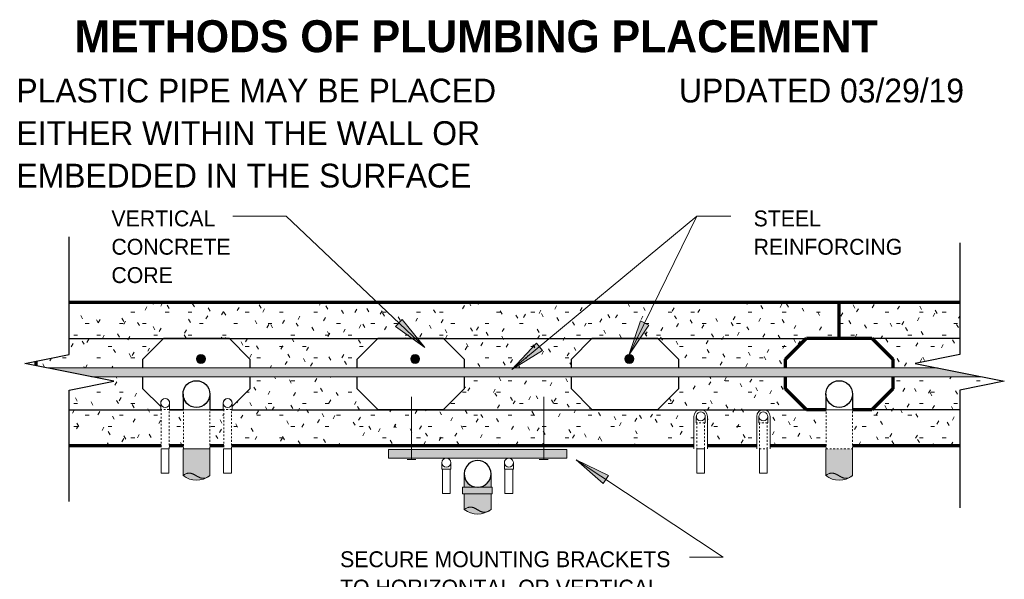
# Model space of a CAD drawing. Header units: inches. Extents: x 0 to 1121, y -57 to 386.
# Tile 13 of 24: x 362 to 417, y 319 to 350. Entities that reach past the tile are written whole.
import ezdxf

# ---------------------------------------------------------------- set-up
doc = ezdxf.new("R2010")
doc.units = ezdxf.units.IN
doc.header["$MEASUREMENT"] = 0
doc.linetypes.add('DASH 1_32', pattern=[0.0625, 0.03125, -0.03125])
doc.linetypes.add('Dot 1_32_', pattern=[0.03125, 0, -0.03125])
for name, color, linetype, lineweight in [('A-ANNO-TEXT', 2, 'Continuous', 9), ('A-DETL', 5, 'Continuous', 9), ('A-DETL-GENF', 3, 'Continuous', 9), ('A-DETL-HLIN', 3, 'Continuous', 70), ('A-DETL-MLIN', 3, 'Continuous', 30)]:
    doc.layers.add(name, color=color, linetype=linetype, lineweight=lineweight)
pattern_1 = [(0, (404.174, 0), (2.56, 0.64), [0.211, -1.709, 0.211, -1.709, -10.24]), (0, (404.174, 0), (2.56, 0.64), [-3.84, 0.211, -3.629, 0.211, -1.709, -4.48]), (0, (404.174, 0), (2.56, 0.64), [-9.6, 0.211, -1.069, 0.211, -2.989]), (120, (405.134, 0.32), (-1.8342563, 1.897025), [0.211, -1.709, 0.211, -1.709, -10.24]), (120, (405.134, 0.32), (-1.8342563, 1.897025), [-3.84, 0.211, -3.629, 0.211, -1.709, -4.48]), (120, (405.134, 0.32), (-1.8342563, 1.897025), [-9.6, 0.211, -1.069, 0.211, -2.989]), (240, (405.454, 1.6), (-0.7257437, -2.537025), [0.211, -1.709, 0.211, -1.709, -10.24]), (240, (405.454, 1.6), (-0.7257437, -2.537025), [-3.84, 0.211, -3.629, 0.211, -1.709, -4.48]), (240, (405.454, 1.6), (-0.7257437, -2.537025), [-9.6, 0.211, -1.069, 0.211, -2.989])]

# ---------------------------------------------------------------- blocks, each defined once
blk = doc.blocks.new('Reinf Bar Eleva_ ICCF WALL1')
at = {"layer": 'A-DETL-GENF'}
blk.add_hatch(color=256, dxfattribs=at).paths.add_polyline_path([(2.381, 0), (4.881, -0.5), (54.75, -0.5), (52.25, 0)], flags=0)
for p, q in [((52.25, 0), (2.381, 0)), ((4.881, -0.5), (54.75, -0.5))]:
    blk.add_line(p, q, dxfattribs=at)
blk = doc.blocks.new('Reinf Bar Secti_ ICCF WALL1')
at = {"layer": 'A-DETL-GENF'}
h = blk.add_hatch(color=256, dxfattribs=at)
edge = h.paths.add_edge_path(flags=0)
edge.add_arc((0, 0), 0.25, 180, 360)
edge.add_arc((0, 0), 0.25, 0, 180)
for start, end in [(0, 180), (180, 0)]:
    blk.add_arc((0, 0), 0.25, start, end, dxfattribs=at)
blk = doc.blocks.new('Break Line2 - B_ ICCF WALL0')
at = {"layer": 'A-DETL-GENF', "lineweight": 30}
for p, q in [((0.5, 2.5), (-0.5, -2.5)), ((1, 0), (0.5, 2.5)), ((-1, 0), (-7.59, 0)), ((-0.5, -2.5), (-1, 0)), ((7.245, 0), (1, 0))]:
    blk.add_line(p, q, dxfattribs=at)

msp = doc.modelspace()

# ---------------------------------------------------------------- hatches: boundary and pattern name
at = {"layer": 'A-ANNO-TEXT'}
for points in [[(383.5175874, 333.66961084), (383.15514167, 333.28757527), (384.78728866, 332.10206874)], [(397.3402545, 333.36420828), (396.8673163, 333.59582768), (396.22412338, 331.68385687)], [(391.37912975, 331.9409704), (391.04294992, 332.34631125), (389.6716051, 330.86687119)], [(394.78627255, 324.48976737), (395.07624422, 324.92935184), (393.2617706, 325.81083639)]]:
    msp.add_hatch(color=7, dxfattribs=at).paths.add_polyline_path(points, flags=0)
at = {"layer": 'A-DETL-GENF'}
h = msp.add_hatch(dxfattribs=at)
h.set_pattern_fill('FP3_14', style=0, pattern_type=2)
h.set_pattern_definition(pattern_1)
h.paths.add_polyline_path([(405.00176155, 331.44823365), (406.17333442, 332.61980652), (408.00176155, 332.61980652), (408.00176155, 334.61980652), (364.88238089, 334.61980652), (364.88238089, 331.71502511), (363.00176155, 331.33890124), (363.00176155, 331.09114898), (363.63238089, 330.96502511), (369.00176155, 330.96502511), (369.00176155, 331.44823365), (370.17333442, 332.61980652), (373.83018867, 332.61980652), (375.00176155, 331.44823365), (375.00176155, 330.96502511), (381.00176155, 330.96502511), (381.00176155, 331.44823365), (382.17333442, 332.61980652), (385.83018867, 332.61980652), (387.00176155, 331.44823365), (387.00176155, 330.96502511), (393.00176155, 330.96502511), (393.00176155, 331.44823365), (394.17333442, 332.61980652), (397.83018867, 332.61980652), (399.00176155, 331.44823365), (399.00176155, 330.96502511), (405.00176155, 330.96502511)], flags=0)
h = msp.add_hatch(dxfattribs=at)
h.set_pattern_fill('FP3_14', style=0, pattern_type=2)
h.set_pattern_definition(pattern_1)
h.paths.add_polyline_path([(408.00176155, 334.61980652), (408.00176155, 332.61980652), (409.83018867, 332.61980652), (411.00176155, 331.44823365), (411.00176155, 330.96502511), (413.50176155, 330.96502511), (412.25176155, 331.21502511), (414.75176155, 331.71502511), (414.75176155, 334.61980652)], flags=0)
h = msp.add_hatch(dxfattribs=at)
h.set_pattern_fill('FP3_14', style=0, pattern_type=2)
h.set_pattern_definition(pattern_1)
h.paths.add_polyline_path([(370.00176155, 328.62998496), (370.00176155, 328.7913794), (369.00176155, 329.7913794), (369.00176155, 330.46502511), (366.13238089, 330.46502511), (367.38238089, 330.21502511), (364.88238089, 329.71502511), (364.88238089, 326.61980652), (370.03301155, 326.61980652), (370.03301155, 328.62998496)], flags=0)
h = msp.add_hatch(dxfattribs=at)
h.set_pattern_fill('FP3_14', style=0, pattern_type=2)
h.set_pattern_definition(pattern_1)
edge = h.paths.add_edge_path(flags=0)
edge.add_line((406.17333442, 328.61980652), (405.00176155, 329.7913794))
edge.add_line((405.00176155, 329.7913794), (405.00176155, 330.46502511))
edge.add_line((405.00176155, 330.46502511), (399.00176155, 330.46502511))
edge.add_line((399.00176155, 330.46502511), (399.00176155, 329.7913794))
edge.add_line((399.00176155, 329.7913794), (397.83018867, 328.61980652))
edge.add_line((397.83018867, 328.61980652), (394.17333442, 328.61980652))
edge.add_line((394.17333442, 328.61980652), (393.00176155, 329.7913794))
edge.add_line((393.00176155, 329.7913794), (393.00176155, 330.46502511))
edge.add_line((393.00176155, 330.46502511), (387.00176155, 330.46502511))
edge.add_line((387.00176155, 330.46502511), (387.00176155, 329.7913794))
edge.add_line((387.00176155, 329.7913794), (385.83018867, 328.61980652))
edge.add_line((385.83018867, 328.61980652), (382.17333442, 328.61980652))
edge.add_line((382.17333442, 328.61980652), (381.00176155, 329.7913794))
edge.add_line((381.00176155, 329.7913794), (381.00176155, 330.46502511))
edge.add_line((381.00176155, 330.46502511), (375.00176155, 330.46502511))
edge.add_line((375.00176155, 330.46502511), (375.00176155, 329.7913794))
edge.add_line((375.00176155, 329.7913794), (374.00176155, 328.7913794))
edge.add_line((374.00176155, 328.7913794), (374.00176155, 328.62998496))
edge.add_line((374.00176155, 328.62998496), (373.97051155, 328.62998496))
edge.add_line((373.97051155, 328.62998496), (373.97051155, 326.61980652))
edge.add_line((373.97051155, 326.61980652), (399.86895159, 326.61980652))
edge.add_line((399.86895159, 326.61980652), (399.86895159, 328.24678495))
edge.add_arc((400.24395159, 328.24678495), 0.375, 0, 180, ccw=False)
edge.add_line((400.61895159, 328.24678495), (400.61895159, 326.61980652))
edge.add_line((400.61895159, 326.61980652), (403.3845715, 326.61980652))
edge.add_line((403.3845715, 326.61980652), (403.3845715, 328.24678495))
edge.add_arc((403.7595715, 328.24678495), 0.375, 0, 180, ccw=False)
edge.add_line((404.1345715, 328.24678495), (404.1345715, 326.61980652))
edge.add_line((404.1345715, 326.61980652), (407.27245411, 326.61980652))
edge.add_line((407.27245411, 326.61980652), (407.27245411, 328.61980652))
edge.add_line((407.27245411, 328.61980652), (406.17333442, 328.61980652))
h = msp.add_hatch(dxfattribs=at)
h.set_pattern_fill('FP3_14', style=0, pattern_type=2)
h.set_pattern_definition(pattern_1)
h.paths.add_polyline_path([(411.00176155, 329.7913794), (409.83018867, 328.61980652), (408.75176155, 328.61980652), (408.75176155, 326.61980652), (414.75176155, 326.61980652), (414.75176155, 329.71502511), (417.25176155, 330.21502511), (416.00176155, 330.46502511), (411.00176155, 330.46502511)], flags=0)
h = msp.add_hatch(dxfattribs=at)
h.set_pattern_fill('FP3_14', style=0, pattern_type=2)
h.set_pattern_definition(pattern_1)
h.paths.add_polyline_path([(371.27245411, 326.61980652), (371.27245411, 328.61980652), (370.47051155, 328.61980652), (370.47051155, 326.61980652)], flags=0)
h = msp.add_hatch(dxfattribs=at)
h.set_pattern_fill('FP3_14', style=0, pattern_type=2)
h.set_pattern_definition(pattern_1)
h.paths.add_polyline_path([(372.75176155, 328.61980652), (372.75176155, 326.61980652), (373.53301155, 326.61980652), (373.53301155, 328.61980652)], flags=0)
h = msp.add_hatch(color=250, dxfattribs=at)
edge = h.paths.add_edge_path(flags=0)
edge.add_line((372.75176155, 326.42648596), (371.25176155, 326.42648596))
edge.add_line((371.25176155, 326.42648596), (371.25176155, 324.92648596))
edge.add_spline(control_points=[(371.25176155, 324.92648596), (371.27120972, 324.94176761), (371.30142768, 324.96336506), (371.34316844, 324.98985473), (371.37544694, 325.00806597), (371.40870819, 325.02435845), (371.44296397, 325.03847868), (371.47819629, 325.0499164), (371.52618109, 325.06152675), (371.58781996, 325.06810773), (371.64963764, 325.0639091), (371.6981723, 325.05471404), (371.73403803, 325.04530826), (371.76339233, 325.03559792), (371.78648438, 325.02677415), (371.80368672, 325.01984448), (371.8207222, 325.01252019), (371.8375601, 325.00473843), (371.85425199, 324.99663575), (371.87085025, 324.98835024), (371.88731642, 324.97981036), (371.90361663, 324.97095443), (371.91982266, 324.9619215), (371.93600551, 324.95284887), (371.95213196, 324.9436792), (371.97349125, 324.93120679), (372.00020833, 324.91564476), (372.0322886, 324.89700981), (372.05916747, 324.88173041), (372.08089414, 324.86991093), (372.09722664, 324.86111389), (372.1136748, 324.85254404), (372.13030439, 324.84433923), (372.14708023, 324.83643234), (372.16957407, 324.82617922), (372.19244064, 324.81675785), (372.21569392, 324.80837371), (372.23911215, 324.80048402), (372.26887224, 324.79210681), (372.30519596, 324.78465352), (372.35421544, 324.77832391), (372.41625953, 324.77822646), (372.47739637, 324.78863057), (372.52482877, 324.80254862), (372.5596243, 324.81535772), (372.59354743, 324.8303205), (372.62660309, 324.8470593), (372.65889727, 324.86524471), (372.70095597, 324.89122617), (372.73173899, 324.91196504), (372.75176155, 324.92648596)], knot_values=[0, 0, 0, 0, 0.0742013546, 0.1112689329, 0.148282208, 0.1853231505, 0.2223151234, 0.2593430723, 0.2963351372, 0.3702901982, 0.4442772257, 0.4812997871, 0.5183777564, 0.5554302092, 0.5739921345, 0.5925336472, 0.6110638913, 0.6296153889, 0.6481756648, 0.6667260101, 0.6852681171, 0.7038192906, 0.7223753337, 0.7409282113, 0.7594769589, 0.7780277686, 0.8151301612, 0.8522337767, 0.8893282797, 0.9078786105, 0.9264332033, 0.9449809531, 0.963515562, 0.9820596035, 1.0006163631, 1.0376756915, 1.0562071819, 1.0747656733, 1.111803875, 1.1488742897, 1.1859076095, 1.2599567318, 1.3340305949, 1.3710747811, 1.4081540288, 1.4451822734, 1.4822414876, 1.5192689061, 1.5563332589, 1.6305346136, 1.6305346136, 1.6305346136, 1.6305346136], degree=3, periodic=0)
edge.add_line((372.75176155, 324.92648596), (372.75176155, 326.42648596))
for points in [[(392.75176155, 326.40105652), (382.75176155, 326.40105652), (382.75176155, 325.90105652), (392.75176155, 325.90105652)], [(388.57174936, 324.28647517), (386.91044406, 324.28647517), (386.91044406, 323.91147517), (388.57174936, 323.91147517)]]:
    msp.add_hatch(color=250, dxfattribs=at).paths.add_polyline_path(points, flags=0)
h = msp.add_hatch(color=250, dxfattribs=at)
edge = h.paths.add_edge_path(flags=0)
edge.add_line((408.75176155, 326.42648596), (407.25176155, 326.42648596))
edge.add_line((407.25176155, 326.42648596), (407.25176155, 324.92648596))
edge.add_spline(control_points=[(407.25176155, 324.92648596), (407.27120972, 324.94176761), (407.30142768, 324.96336506), (407.34316844, 324.98985473), (407.37544694, 325.00806597), (407.40870819, 325.02435845), (407.44296397, 325.03847868), (407.47819629, 325.0499164), (407.52618109, 325.06152675), (407.58781996, 325.06810773), (407.64963764, 325.0639091), (407.6981723, 325.05471404), (407.73403803, 325.04530826), (407.76339233, 325.03559792), (407.78648438, 325.02677415), (407.80368672, 325.01984448), (407.8207222, 325.01252019), (407.8375601, 325.00473843), (407.85425199, 324.99663575), (407.87085025, 324.98835024), (407.88731642, 324.97981036), (407.90361663, 324.97095443), (407.91982266, 324.9619215), (407.93600551, 324.95284887), (407.95213196, 324.9436792), (407.97349125, 324.93120679), (408.00020833, 324.91564476), (408.0322886, 324.89700981), (408.05916747, 324.88173041), (408.08089414, 324.86991093), (408.09722664, 324.86111389), (408.1136748, 324.85254404), (408.13030439, 324.84433923), (408.14708023, 324.83643234), (408.16957407, 324.82617922), (408.19244064, 324.81675785), (408.21569392, 324.80837371), (408.23911215, 324.80048402), (408.26887224, 324.79210681), (408.30519596, 324.78465352), (408.35421544, 324.77832391), (408.41625953, 324.77822646), (408.47739637, 324.78863057), (408.52482877, 324.80254862), (408.5596243, 324.81535772), (408.59354743, 324.8303205), (408.62660309, 324.8470593), (408.65889727, 324.86524471), (408.70095597, 324.89122617), (408.73173899, 324.91196504), (408.75176155, 324.92648596)], knot_values=[0, 0, 0, 0, 0.0742013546, 0.1112689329, 0.148282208, 0.1853231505, 0.2223151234, 0.2593430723, 0.2963351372, 0.3702901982, 0.4442772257, 0.4812997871, 0.5183777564, 0.5554302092, 0.5739921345, 0.5925336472, 0.6110638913, 0.6296153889, 0.6481756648, 0.6667260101, 0.6852681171, 0.7038192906, 0.7223753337, 0.7409282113, 0.7594769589, 0.7780277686, 0.8151301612, 0.8522337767, 0.8893282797, 0.9078786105, 0.9264332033, 0.9449809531, 0.963515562, 0.9820596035, 1.0006163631, 1.0376756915, 1.0562071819, 1.0747656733, 1.111803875, 1.1488742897, 1.1859076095, 1.2599567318, 1.3340305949, 1.3710747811, 1.4081540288, 1.4451822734, 1.4822414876, 1.5192689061, 1.5563332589, 1.6305346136, 1.6305346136, 1.6305346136, 1.6305346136], degree=3, periodic=0)
edge.add_line((408.75176155, 324.92648596), (408.75176155, 326.42648596))
h = msp.add_hatch(color=253, dxfattribs=at)
edge = h.paths.add_edge_path(flags=0)
edge.add_spline(control_points=[(372.57959846, 324.82757341), (372.5175465, 324.7949886), (372.38824637, 324.73973993), (372.11561436, 324.67474373), (371.80635346, 324.67998188), (371.49153698, 324.77644811), (371.32763127, 324.87114574), (371.25176155, 324.92648596)], knot_values=[0, 0, 0, 0, 0.2102615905, 0.4194170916, 0.8378220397, 1.118391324, 1.400116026, 1.400116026, 1.400116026, 1.400116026], degree=3, periodic=0)
edge.add_spline(control_points=[(371.25176155, 324.92648596), (371.2705851, 324.94118214), (371.2997495, 324.96203608), (371.33993649, 324.98777955), (371.36576619, 325.00266766), (371.38693617, 325.01362098), (371.40833797, 325.02410596), (371.43574855, 325.03585246), (371.46954809, 325.04756893), (371.51563752, 325.05981756), (371.57496229, 325.06779189), (371.63476351, 325.06555381), (371.68187533, 325.05808917), (371.71675821, 325.05004987), (371.75104295, 325.03970785), (371.78469446, 325.02748489), (371.81772613, 325.01363733), (371.85016604, 324.99846896), (371.88211237, 324.98226605), (371.91363233, 324.96525542), (371.94485186, 324.94768964), (371.97587312, 324.92977833), (372.00681754, 324.91173196), (372.03781369, 324.89377147), (372.06381391, 324.87910111), (372.08471279, 324.86754376), (372.10053767, 324.85915507), (372.11646334, 324.85095326), (372.1324607, 324.84288542), (372.14859172, 324.83509781), (372.16492186, 324.82774361), (372.18141616, 324.82075226), (372.20355513, 324.81179494), (372.23172337, 324.80184258), (372.26623074, 324.7921884), (372.31295974, 324.78242792), (372.37259762, 324.77697538), (372.46782631, 324.78346183), (372.53739493, 324.80572689), (372.57959846, 324.82757341)], knot_values=[0, 0, 0, 0, 0.0716430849, 0.1074253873, 0.1431592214, 0.1610291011, 0.1789255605, 0.214649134, 0.2504146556, 0.2861486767, 0.3575958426, 0.429053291, 0.4648004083, 0.5005922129, 0.5363570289, 0.5721659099, 0.607952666, 0.6437716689, 0.6795759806, 0.7153993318, 0.7512148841, 0.7870385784, 0.8228608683, 0.8586817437, 0.8945085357, 0.912419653, 0.9303250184, 0.9482384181, 0.9661599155, 0.9840738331, 1.0019709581, 1.0198828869, 1.0378155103, 1.0736139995, 1.1094409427, 1.1452284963, 1.2167407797, 1.2882273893, 1.4307955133, 1.4307955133, 1.4307955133, 1.4307955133], degree=3, periodic=0)
h = msp.add_hatch(color=250, dxfattribs=at)
edge = h.paths.add_edge_path(flags=0)
edge.add_line((387.00176155, 325.02605652), (387.00176155, 324.28647517))
edge.add_line((387.00176155, 324.28647517), (387.67262406, 324.28647517))
edge.add_spline(control_points=[(387.67262406, 324.28647517), (387.61262994, 324.2929881), (387.49355307, 324.32006117), (387.33039399, 324.40285927), (387.19158218, 324.52247125), (387.08550966, 324.67223935), (387.01823897, 324.84334177), (387.00257264, 324.9652333), (387.00176155, 325.02605652)], knot_values=[0, 0, 0, 0, 0.1810398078, 0.3622366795, 0.5436569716, 0.7253667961, 0.9074319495, 1.0899178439, 1.0899178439, 1.0899178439, 1.0899178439], degree=3, periodic=0)
h = msp.add_hatch(color=250, dxfattribs=at)
edge = h.paths.add_edge_path(flags=0)
edge.add_spline(control_points=[(388.50176155, 325.02605652), (388.50095045, 324.9652333), (388.48528413, 324.84334177), (388.41801343, 324.67223935), (388.31194091, 324.52247125), (388.17312911, 324.40285927), (388.00997002, 324.32006117), (387.89089315, 324.2929881), (387.83089904, 324.28647517)], knot_values=[0, 0, 0, 0, 0.1824858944, 0.3645510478, 0.5462608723, 0.7276811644, 0.908878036, 1.0899178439, 1.0899178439, 1.0899178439, 1.0899178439], degree=3, periodic=0)
edge.add_line((387.83089904, 324.28647517), (388.50176155, 324.28647517))
edge.add_line((388.50176155, 324.28647517), (388.50176155, 325.02605652))
h = msp.add_hatch(color=253, dxfattribs=at)
edge = h.paths.add_edge_path(flags=0)
edge.add_spline(control_points=[(408.57959846, 324.82757341), (408.5175465, 324.7949886), (408.38824637, 324.73973993), (408.11561436, 324.67474373), (407.80635346, 324.67998188), (407.49153698, 324.77644811), (407.32763127, 324.87114574), (407.25176155, 324.92648596)], knot_values=[0, 0, 0, 0, 0.2102615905, 0.4194170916, 0.8378220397, 1.118391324, 1.400116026, 1.400116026, 1.400116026, 1.400116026], degree=3, periodic=0)
edge.add_spline(control_points=[(407.25176155, 324.92648596), (407.2705851, 324.94118214), (407.2997495, 324.96203608), (407.33993649, 324.98777955), (407.36576619, 325.00266766), (407.38693617, 325.01362098), (407.40833797, 325.02410596), (407.43574855, 325.03585246), (407.46954809, 325.04756893), (407.51563752, 325.05981756), (407.57496229, 325.06779189), (407.63476351, 325.06555381), (407.68187533, 325.05808917), (407.71675821, 325.05004987), (407.75104295, 325.03970785), (407.78469446, 325.02748489), (407.81772613, 325.01363733), (407.85016604, 324.99846896), (407.88211237, 324.98226605), (407.91363233, 324.96525542), (407.94485186, 324.94768964), (407.97587312, 324.92977833), (408.00681754, 324.91173196), (408.03781369, 324.89377147), (408.06381391, 324.87910111), (408.08471279, 324.86754376), (408.10053767, 324.85915507), (408.11646334, 324.85095326), (408.1324607, 324.84288542), (408.14859172, 324.83509781), (408.16492186, 324.82774361), (408.18141616, 324.82075226), (408.20355513, 324.81179494), (408.23172337, 324.80184258), (408.26623074, 324.7921884), (408.31295974, 324.78242792), (408.37259762, 324.77697538), (408.46782631, 324.78346183), (408.53739493, 324.80572689), (408.57959846, 324.82757341)], knot_values=[0, 0, 0, 0, 0.0716430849, 0.1074253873, 0.1431592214, 0.1610291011, 0.1789255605, 0.214649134, 0.2504146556, 0.2861486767, 0.3575958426, 0.429053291, 0.4648004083, 0.5005922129, 0.5363570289, 0.5721659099, 0.607952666, 0.6437716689, 0.6795759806, 0.7153993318, 0.7512148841, 0.7870385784, 0.8228608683, 0.8586817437, 0.8945085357, 0.912419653, 0.9303250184, 0.9482384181, 0.9661599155, 0.9840738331, 1.0019709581, 1.0198828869, 1.0378155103, 1.0736139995, 1.1094409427, 1.1452284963, 1.2167407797, 1.2882273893, 1.4307955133, 1.4307955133, 1.4307955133, 1.4307955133], degree=3, periodic=0)
h = msp.add_hatch(color=250, dxfattribs=at)
edge = h.paths.add_edge_path(flags=0)
edge.add_spline(control_points=[(387.00176155, 323.02605652), (387.02120972, 323.04133816), (387.05142768, 323.06293562), (387.09316844, 323.08942528), (387.12544694, 323.10763653), (387.15870819, 323.12392901), (387.19296397, 323.13804924), (387.22819629, 323.14948695), (387.27618109, 323.1610973), (387.33781996, 323.16767829), (387.39963764, 323.16347966), (387.4481723, 323.1542846), (387.48403803, 323.14487881), (387.51339233, 323.13516848), (387.53648438, 323.12634471), (387.55368672, 323.11941504), (387.5707222, 323.11209075), (387.5875601, 323.10430899), (387.60425199, 323.09620631), (387.62085025, 323.0879208), (387.63731642, 323.07938092), (387.65361663, 323.07052499), (387.66982266, 323.06149205), (387.68600551, 323.05241943), (387.70213196, 323.04324976), (387.72349125, 323.03077735), (387.75020833, 323.01521532), (387.7822886, 322.99658037), (387.80916747, 322.98130097), (387.83089414, 322.96948148), (387.84722664, 322.96068445), (387.8636748, 322.9521146), (387.88030439, 322.94390978), (387.89708023, 322.9360029), (387.91957407, 322.92574978), (387.94244064, 322.91632841), (387.96569392, 322.90794427), (387.98911215, 322.90005458), (388.01887224, 322.89167736), (388.05519596, 322.88422407), (388.10421544, 322.87789446), (388.16625953, 322.87779701), (388.22739637, 322.88820113), (388.27482877, 322.90211918), (388.3096243, 322.91492828), (388.34354743, 322.92989106), (388.37660309, 322.94662985), (388.40889727, 322.96481527), (388.45095597, 322.99079673), (388.48173899, 323.0115356), (388.50176155, 323.02605652)], knot_values=[0, 0, 0, 0, 0.0742013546, 0.1112689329, 0.148282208, 0.1853231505, 0.2223151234, 0.2593430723, 0.2963351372, 0.3702901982, 0.4442772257, 0.4812997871, 0.5183777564, 0.5554302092, 0.5739921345, 0.5925336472, 0.6110638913, 0.6296153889, 0.6481756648, 0.6667260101, 0.6852681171, 0.7038192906, 0.7223753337, 0.7409282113, 0.7594769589, 0.7780277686, 0.8151301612, 0.8522337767, 0.8893282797, 0.9078786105, 0.9264332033, 0.9449809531, 0.963515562, 0.9820596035, 1.0006163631, 1.0376756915, 1.0562071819, 1.0747656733, 1.111803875, 1.1488742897, 1.1859076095, 1.2599567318, 1.3340305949, 1.3710747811, 1.4081540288, 1.4451822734, 1.4822414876, 1.5192689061, 1.5563332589, 1.6305346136, 1.6305346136, 1.6305346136, 1.6305346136], degree=3, periodic=0)
edge.add_line((388.50176155, 323.02605652), (388.50176155, 323.91147517))
edge.add_line((388.50176155, 323.91147517), (387.00176155, 323.91147517))
edge.add_line((387.00176155, 323.91147517), (387.00176155, 323.02605652))
h = msp.add_hatch(color=253, dxfattribs=at)
edge = h.paths.add_edge_path(flags=0)
edge.add_spline(control_points=[(388.32959846, 322.92714397), (388.2675465, 322.89455915), (388.13824637, 322.83931049), (387.86561436, 322.77431429), (387.55635346, 322.77955244), (387.24153698, 322.87601866), (387.07763127, 322.97071629), (387.00176155, 323.02605652)], knot_values=[0, 0, 0, 0, 0.2102615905, 0.4194170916, 0.8378220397, 1.118391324, 1.400116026, 1.400116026, 1.400116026, 1.400116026], degree=3, periodic=0)
edge.add_spline(control_points=[(387.00176155, 323.02605652), (387.0205851, 323.04075269), (387.0497495, 323.06160664), (387.08993649, 323.08735011), (387.11576619, 323.10223822), (387.13693617, 323.11319154), (387.15833797, 323.12367652), (387.18574855, 323.13542302), (387.21954809, 323.14713949), (387.26563752, 323.15938811), (387.32496229, 323.16736244), (387.38476351, 323.16512437), (387.43187533, 323.15765973), (387.46675821, 323.14962043), (387.50104295, 323.1392784), (387.53469446, 323.12705545), (387.56772613, 323.11320789), (387.60016604, 323.09803952), (387.63211237, 323.08183661), (387.66363233, 323.06482598), (387.69485186, 323.0472602), (387.72587312, 323.02934888), (387.75681754, 323.01130252), (387.78781369, 322.99334202), (387.81381391, 322.97867166), (387.83471279, 322.96711432), (387.85053767, 322.95872563), (387.86646334, 322.95052382), (387.8824607, 322.94245598), (387.89859172, 322.93466836), (387.91492186, 322.92731417), (387.93141616, 322.92032282), (387.95355513, 322.9113655), (387.98172337, 322.90141314), (388.01623074, 322.89175896), (388.06295974, 322.88199848), (388.12259762, 322.87654594), (388.21782631, 322.88303239), (388.28739493, 322.90529745), (388.32959846, 322.92714397)], knot_values=[0, 0, 0, 0, 0.0716430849, 0.1074253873, 0.1431592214, 0.1610291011, 0.1789255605, 0.214649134, 0.2504146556, 0.2861486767, 0.3575958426, 0.429053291, 0.4648004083, 0.5005922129, 0.5363570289, 0.5721659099, 0.607952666, 0.6437716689, 0.6795759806, 0.7153993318, 0.7512148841, 0.7870385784, 0.8228608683, 0.8586817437, 0.8945085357, 0.912419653, 0.9303250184, 0.9482384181, 0.9661599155, 0.9840738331, 1.0019709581, 1.0198828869, 1.0378155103, 1.0736139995, 1.1094409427, 1.1452284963, 1.2167407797, 1.2882273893, 1.4307955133, 1.4307955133, 1.4307955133, 1.4307955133], degree=3, periodic=0)

# ---------------------------------------------------------------- linework, layer by layer
at = {"layer": 'A-ANNO-TEXT', "color": 7}
for p, q in [((375.81273207, 339.45984463), (374.04068895, 339.45984463)), ((377.03183204, 339.45984463), (375.81273207, 339.45984463)), ((384.78728866, 332.10206874), (377.03183204, 339.45984463)), ((389.6716051, 330.86687119), (400.03237925, 339.45984463)), ((396.22412338, 331.68385687), (400.03237925, 339.45984463)), ((400.03237925, 339.45984463), (401.93081045, 339.45984463)), ((400.03237925, 339.45984463), (401.93081045, 339.45984463)), ((383.5175874, 333.66961084), (383.15514167, 333.28757527)), ((384.78728866, 332.10206874), (383.5175874, 333.66961084)), ((383.15514167, 333.28757527), (384.78728866, 332.10206874)), ((396.8673163, 333.59582768), (396.22412338, 331.68385687)), ((396.22412338, 331.68385687), (397.3402545, 333.36420828)), ((397.3402545, 333.36420828), (396.8673163, 333.59582768)), ((391.04294992, 332.34631125), (389.6716051, 330.86687119)), ((391.37912975, 331.9409704), (391.04294992, 332.34631125)), ((389.6716051, 330.86687119), (391.37912975, 331.9409704)), ((395.07624422, 324.92935184), (393.2617706, 325.81083639)), ((393.2617706, 325.81083639), (394.78627255, 324.48976737)), ((393.2617706, 325.81083639), (401.51023204, 320.36974291)), ((394.78627255, 324.48976737), (395.07624422, 324.92935184)), ((400.0826353, 320.36974291), (399.61805697, 320.36974291)), ((401.51023204, 320.36974291), (400.0826353, 320.36974291))]:
    msp.add_line(p, q, dxfattribs=at)
at = {"layer": 'A-DETL', "lineweight": 30}
for p, q in [((369.00176155, 331.44823365), (370.17333442, 332.61980652)), ((370.17333442, 332.61980652), (373.83018867, 332.61980652)), ((373.83018867, 332.61980652), (375.00176155, 331.44823365)), ((381.00176155, 331.44823365), (382.17333442, 332.61980652)), ((382.17333442, 332.61980652), (385.83018867, 332.61980652)), ((385.83018867, 332.61980652), (387.00176155, 331.44823365)), ((393.00176155, 331.44823365), (394.17333442, 332.61980652)), ((394.17333442, 332.61980652), (397.83018867, 332.61980652)), ((397.83018867, 332.61980652), (399.00176155, 331.44823365)), ((369.00176155, 330.96502511), (369.00176155, 331.44823365)), ((375.00176155, 331.44823365), (375.00176155, 330.96502511)), ((381.00176155, 330.96502511), (381.00176155, 331.44823365)), ((387.00176155, 331.44823365), (387.00176155, 330.96502511)), ((393.00176155, 330.96502511), (393.00176155, 331.44823365)), ((399.00176155, 331.44823365), (399.00176155, 330.96502511)), ((369.00176155, 329.7913794), (369.00176155, 330.46502511)), ((375.00176155, 330.46502511), (375.00176155, 329.7913794)), ((381.00176155, 329.7913794), (381.00176155, 330.46502511)), ((387.00176155, 330.46502511), (387.00176155, 329.7913794)), ((393.00176155, 329.7913794), (393.00176155, 330.46502511)), ((399.00176155, 330.46502511), (399.00176155, 329.7913794)), ((370.00176155, 328.7913794), (369.00176155, 329.7913794)), ((371.25176155, 329.49480652), (371.25176155, 328.62178495)), ((372.75176155, 329.49480652), (372.75176155, 328.62178495)), ((375.00176155, 329.7913794), (374.00176155, 328.7913794)), ((382.17333442, 328.61980652), (381.00176155, 329.7913794)), ((387.00176155, 329.7913794), (385.83018867, 328.61980652)), ((394.17333442, 328.61980652), (393.00176155, 329.7913794)), ((399.00176155, 329.7913794), (397.83018867, 328.61980652)), ((407.25176155, 329.49480652), (407.25176155, 328.62178495)), ((408.75176155, 329.49480652), (408.75176155, 328.62178495)), ((371.27245411, 328.61980652), (370.47051155, 328.61980652)), ((373.53301155, 328.61980652), (372.75176155, 328.61980652)), ((385.83018867, 328.61980652), (382.17333442, 328.61980652)), ((397.83018867, 328.61980652), (394.17333442, 328.61980652))]:
    msp.add_line(p, q, dxfattribs=at)
at = {"layer": 'A-DETL', "lineweight": 70}
for p, q in [((405.00176155, 331.44823365), (406.17333442, 332.61980652)), ((406.17333442, 332.61980652), (408.00176155, 332.61980652)), ((408.00176155, 332.61980652), (409.83018867, 332.61980652)), ((409.83018867, 332.61980652), (411.00176155, 331.44823365)), ((363.00176155, 331.33890124), (363.00176155, 331.09114898)), ((405.00176155, 330.96502511), (405.00176155, 331.44823365)), ((411.00176155, 331.44823365), (411.00176155, 330.96502511)), ((405.00176155, 329.7913794), (405.00176155, 330.46502511)), ((411.00176155, 330.46502511), (411.00176155, 329.7913794)), ((406.17333442, 328.61980652), (405.00176155, 329.7913794)), ((411.00176155, 329.7913794), (409.83018867, 328.61980652)), ((407.27245411, 328.61980652), (406.17333442, 328.61980652)), ((409.83018867, 328.61980652), (408.75176155, 328.61980652))]:
    msp.add_line(p, q, dxfattribs=at)
at = {"layer": 'A-DETL', "linetype": 'DASH 1_32'}
for p, q in [((371.27245411, 329.49480652), (371.27245411, 326.42648596)), ((372.75176155, 326.42648596), (372.75176155, 329.49480652)), ((407.27245411, 329.49480652), (407.27245411, 326.42648596)), ((408.75176155, 326.42648596), (408.75176155, 329.49480652)), ((370.47051155, 328.62998496), (370.03301155, 328.62998496)), ((373.97051155, 328.62998496), (373.53301155, 328.62998496)), ((400.46270159, 327.88010698), (400.02520159, 327.88010698)), ((403.9783215, 327.88010698), (403.5408215, 327.88010698)), ((370.46270159, 326.42648596), (370.47051155, 326.42648596)), ((373.96270159, 326.42648596), (373.97051155, 326.42648596)), ((403.5408215, 326.42748735), (403.9783215, 326.42748735)), ((407.27245411, 326.42648596), (408.75176155, 326.42648596))]:
    msp.add_line(p, q, dxfattribs=at)
at = {"layer": 'A-DETL'}
for p, q in [((384.04879576, 325.83855652), (384.04879576, 329.33855652)), ((391.45472733, 325.83855652), (391.45472733, 329.33855652)), ((370.00176155, 328.99480652), (370.00176155, 328.62998496)), ((370.50176155, 328.62998496), (370.50176155, 328.99480652)), ((373.50176155, 328.99480652), (373.50176155, 328.62998496)), ((374.00176155, 328.62998496), (374.00176155, 328.99480652)), ((370.00176155, 328.62998496), (370.03301155, 328.62998496)), ((370.47051155, 328.62998496), (370.50176155, 328.62998496)), ((371.25176155, 328.62178495), (372.75176155, 328.62178495)), ((373.50176155, 328.62998496), (373.53301155, 328.62998496)), ((373.97051155, 328.62998496), (374.00176155, 328.62998496)), ((399.86895159, 328.24678495), (399.86895159, 326.42748735)), ((399.99395159, 328.24492854), (399.99395159, 327.88010698)), ((400.49395159, 327.88010698), (400.49395159, 328.24492854)), ((400.61895159, 326.42748735), (400.61895159, 328.24678495)), ((403.3845715, 328.24678495), (403.3845715, 326.42748735)), ((403.5095715, 328.24492854), (403.5095715, 327.88010698)), ((404.0095715, 327.88010698), (404.0095715, 328.24492854)), ((404.1345715, 326.42748735), (404.1345715, 328.24678495)), ((407.25176155, 328.62178495), (408.75176155, 328.62178495)), ((399.99395159, 327.88010698), (400.02520159, 327.88010698)), ((400.46270159, 327.88010698), (400.49395159, 327.88010698)), ((403.5095715, 327.88010698), (403.5408215, 327.88010698)), ((403.9783215, 327.88010698), (404.0095715, 327.88010698)), ((370.46270159, 326.42748735), (370.02520159, 326.42748735)), ((370.02520159, 326.42748735), (370.02520159, 325.06451591)), ((370.46270159, 325.06451591), (370.46270159, 326.42748735)), ((372.75176155, 326.42648596), (371.25176155, 326.42648596)), ((371.25176155, 326.42648596), (371.25176155, 324.92648596)), ((372.75176155, 324.92648596), (372.75176155, 326.42648596)), ((373.96270159, 326.42748735), (373.52520159, 326.42748735)), ((373.52520159, 326.42748735), (373.52520159, 325.06451591)), ((373.96270159, 325.06451591), (373.96270159, 326.42748735)), ((392.75176155, 326.40105652), (382.75176155, 326.40105652)), ((382.75176155, 326.40105652), (382.75176155, 325.90105652)), ((392.75176155, 325.90105652), (392.75176155, 326.40105652)), ((400.46270159, 326.42748735), (400.02520159, 326.42748735)), ((400.02520159, 326.42748735), (400.02520159, 325.06451591)), ((400.46270159, 325.06451591), (400.46270159, 326.42748735)), ((403.5408215, 326.42748735), (403.5408215, 325.06451591)), ((403.9783215, 325.06451591), (403.9783215, 326.42748735)), ((407.27245411, 326.42648596), (407.25176155, 326.42648596)), ((407.25176155, 326.42648596), (407.25176155, 324.92648596)), ((408.75176155, 324.92648596), (408.75176155, 326.42648596)), ((382.75176155, 325.90105652), (392.75176155, 325.90105652)), ((383.79879576, 325.83855652), (384.29879576, 325.83855652)), ((385.75176155, 325.65105652), (385.75176155, 325.28623496)), ((386.25176155, 325.28623496), (386.25176155, 325.65105652)), ((389.25176155, 325.65105652), (389.25176155, 325.28623496)), ((389.75176155, 325.28623496), (389.75176155, 325.65105652)), ((391.70472733, 325.83855652), (391.20472733, 325.83855652)), ((370.02520159, 325.06451591), (370.46270159, 325.06451591)), ((373.52520159, 325.06451591), (373.96270159, 325.06451591)), ((385.75176155, 325.28623496), (385.78301155, 325.28623496)), ((386.22051155, 325.28623496), (385.78301155, 325.28623496)), ((385.78301155, 325.28623496), (385.78301155, 323.92326352)), ((386.22051155, 325.28623496), (386.25176155, 325.28623496)), ((386.22051155, 323.92326352), (386.22051155, 325.28623496)), ((387.00176155, 325.02605652), (387.00176155, 324.28647517)), ((388.50176155, 324.28647517), (388.50176155, 325.02605652)), ((389.25176155, 325.28623496), (389.28301155, 325.28623496)), ((389.72051155, 325.28623496), (389.28301155, 325.28623496)), ((389.28301155, 325.28623496), (389.28301155, 323.92326352)), ((389.72051155, 325.28623496), (389.75176155, 325.28623496)), ((389.72051155, 323.92326352), (389.72051155, 325.28623496)), ((400.02520159, 325.06451591), (400.46270159, 325.06451591)), ((403.5408215, 325.06451591), (403.9783215, 325.06451591)), ((388.57174936, 324.28647517), (386.91044406, 324.28647517)), ((386.91044406, 324.28647517), (386.91044406, 323.91147517)), ((388.57174936, 323.91147517), (388.57174936, 324.28647517)), ((385.78301155, 323.92326352), (386.22051155, 323.92326352)), ((386.91044406, 323.91147517), (388.57174936, 323.91147517)), ((387.00176155, 323.91147517), (387.00176155, 323.02605652)), ((388.50176155, 323.02605652), (388.50176155, 323.91147517)), ((389.28301155, 323.92326352), (389.72051155, 323.92326352))]:
    msp.add_line(p, q, dxfattribs=at)
at = {"layer": 'A-DETL', "linetype": 'Dot 1_32_'}
for p, q in [((370.03301155, 328.62998496), (370.03301155, 326.42748735)), ((370.47051155, 326.42648596), (370.47051155, 328.62998496)), ((373.53301155, 328.62998496), (373.53301155, 326.42748735)), ((373.97051155, 326.42648596), (373.97051155, 328.62998496)), ((400.02520159, 327.88010698), (400.02520159, 326.42748735)), ((400.46270159, 326.42748735), (400.46270159, 327.88010698)), ((403.5408215, 327.88010698), (403.5408215, 326.42748735)), ((403.9783215, 326.42748735), (403.9783215, 327.88010698))]:
    msp.add_line(p, q, dxfattribs=at)
at = {"layer": 'A-DETL'}
for points in [[(387.6716744, 324.28035164), (387.51869135, 324.31320509), (387.37576491, 324.37711502), (387.249224, 324.46930963), (387.14458461, 324.58577011), (387.066408, 324.72141989), (387.01810193, 324.87034595), (387.00176155, 325.02605652)], [(388.50176155, 325.02605652), (388.47954414, 324.84485913), (388.41420823, 324.67439704), (388.30962473, 324.52476951), (388.17198983, 324.40484143), (388.00945792, 324.32171812), (387.83155019, 324.28038978)]]:
    msp.add_lwpolyline(points, dxfattribs=at)
at = {"layer": 'A-DETL', "lineweight": 30}
for centre in [(372.00176155, 329.49480652), (408.00176155, 329.49480652)]:
    msp.add_circle(centre, 0.75, dxfattribs=at)
at = {"layer": 'A-DETL'}
for centre in [(370.25176155, 328.99480652), (373.75176155, 328.99480652), (386.00176155, 325.65105652)]:
    msp.add_circle(centre, 0.25, dxfattribs=at)
for centre, radius, start, end in [((370.25176155, 328.99480652), 0.25, 0, 216), ((373.75176155, 328.99480652), 0.25, 324, 180), ((370.25176155, 328.99480652), 0.25, 180, 0), ((373.75176155, 328.99480652), 0.25, 180, 0), ((400.24395159, 328.24678495), 0.375, 0, 180), ((400.24395159, 328.24492854), 0.25, 180, 0), ((400.25176155, 328.24480652), 0.25, 0, 216), ((400.25176155, 328.24480652), 0.25, 356.016264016, 0), ((403.7595715, 328.24678495), 0.375, 0, 180), ((403.7595715, 328.24678495), 0.375, 0, 180), ((403.75176155, 328.24480652), 0.25, 324, 180), ((403.75176155, 328.24480652), 0.25, 180, 183.983735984), ((403.7595715, 328.24492854), 0.25, 180, 0), ((386.00176155, 325.65105652), 0.25, 180, 0), ((389.50176155, 325.65105652), 0.25, 324, 180), ((389.50176155, 325.65105652), 0.25, 180, 0), ((372.00176155, 325.90928443), 1.23628185, 232.65177114, 307.34822886), ((408.00176155, 325.90928443), 1.23628185, 232.65177114, 307.34822886), ((387.75176155, 324.00885498), 1.23628185, 232.65177114, 307.34822886)]:
    msp.add_arc(centre, radius, start, end, dxfattribs=at)
at = {"layer": 'A-DETL', "linetype": 'DASH 1_32'}
for centre in [(372.01210783, 329.49480652), (408.01210783, 329.49480652)]:
    msp.add_arc(centre, 0.73965372, 180, 0, dxfattribs=at)
at = {"layer": 'A-DETL', "lineweight": 30}
for start, end in [(0, 267.865710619), (272.134289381, 0)]:
    msp.add_arc((387.75176155, 325.02605652), 0.75, start, end, dxfattribs=at)
at = {"layer": 'A-DETL', "start_tangent": (0.7793027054, 0.6266476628), "end_tangent": (0.8003576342, 0.5995228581)}
for points in [[(371.25176155, 324.92648596), (371.3328606, 324.98480723), (371.41014042, 325.02627428), (371.48395045, 325.05258225), (371.51966348, 325.06058129), (371.55464009, 325.06542623), (371.58892395, 325.06732895), (371.62255875, 325.06650135), (371.65558817, 325.06315531), (371.68805587, 325.05750272), (371.72000553, 325.04975548), (371.75148084, 325.04012546), (371.78252547, 325.02882456), (371.8131831, 325.01606467), (371.8434974, 325.00205769), (371.87351205, 324.98701548), (371.90327072, 324.97114996), (371.93281712, 324.954673), (371.96219071, 324.93779651), (371.99144793, 324.92073234), (372.02063063, 324.90369237), (372.04982203, 324.88688836), (372.07909344, 324.87053208), (372.10852236, 324.85483531), (372.13818474, 324.84000981), (372.16815653, 324.82626735), (372.19851369, 324.81381971), (372.22933216, 324.80287865), (372.26068789, 324.79365594), (372.29265684, 324.78636335), (372.32531496, 324.78121265), (372.3587382, 324.77841561), (372.39300252, 324.77818401), (372.42818385, 324.7807296), (372.5016014, 324.79499947), (372.57959846, 324.82291939), (372.66278263, 324.8661835), (372.75176155, 324.92648596)], [(407.25176155, 324.92648596), (407.3328606, 324.98480723), (407.41014042, 325.02627428), (407.48395045, 325.05258225), (407.51966348, 325.06058129), (407.55464009, 325.06542623), (407.58892395, 325.06732895), (407.62255875, 325.06650135), (407.65558817, 325.06315531), (407.68805587, 325.05750272), (407.72000553, 325.04975548), (407.75148084, 325.04012546), (407.78252547, 325.02882456), (407.8131831, 325.01606467), (407.8434974, 325.00205769), (407.87351205, 324.98701548), (407.90327072, 324.97114996), (407.93281712, 324.954673), (407.96219071, 324.93779651), (407.99144793, 324.92073234), (408.02063063, 324.90369237), (408.04982203, 324.88688836), (408.07909344, 324.87053208), (408.10852236, 324.85483531), (408.13818474, 324.84000981), (408.16815653, 324.82626735), (408.19851369, 324.81381971), (408.22933216, 324.80287865), (408.26068789, 324.79365594), (408.29265684, 324.78636335), (408.32531496, 324.78121265), (408.3587382, 324.77841561), (408.39300252, 324.77818401), (408.42818385, 324.7807296), (408.5016014, 324.79499947), (408.57959846, 324.82291939), (408.66278263, 324.8661835), (408.75176155, 324.92648596)], [(387.00176155, 323.02605652), (387.0828606, 323.08437778), (387.16014042, 323.12584484), (387.23395045, 323.1521528), (387.26966348, 323.16015185), (387.30464009, 323.16499679), (387.33892395, 323.16689951), (387.37255875, 323.16607191), (387.40558817, 323.16272587), (387.43805587, 323.15707328), (387.47000553, 323.14932603), (387.50148084, 323.13969602), (387.53252547, 323.12839512), (387.5631831, 323.11563523), (387.5934974, 323.10162824), (387.62351205, 323.08658604), (387.65327072, 323.07072052), (387.68281712, 323.05424356), (387.71219071, 323.03736707), (387.74144793, 323.02030289), (387.77063063, 323.00326293), (387.79982203, 322.98645891), (387.82909344, 322.97010264), (387.85852236, 322.95440587), (387.88818474, 322.93958037), (387.91815653, 322.92583791), (387.94851369, 322.91339027), (387.97933216, 322.9024492), (388.01068789, 322.89322649), (388.04265684, 322.8859339), (388.07531496, 322.88078321), (388.1087382, 322.87798617), (388.14300252, 322.87775456), (388.17818385, 322.88030016), (388.2516014, 322.89457003), (388.32959846, 322.92248994), (388.41278263, 322.96575405), (388.50176155, 323.02605652)]]:
    msp.add_spline(points, degree=3, dxfattribs=at)
at = {"layer": 'A-DETL-HLIN'}
for p, q in [((408.00176155, 334.61980652), (364.88238089, 334.61980652)), ((414.75176155, 334.61980652), (408.00176155, 334.61980652)), ((408.00176155, 332.61980652), (408.00176155, 334.61980652)), ((364.88238089, 326.61980652), (370.03301155, 326.61980652)), ((370.47051155, 326.61980652), (371.27245411, 326.61980652)), ((372.75176155, 326.61980652), (373.53301155, 326.61980652)), ((373.97051155, 326.61980652), (399.86895159, 326.61980652)), ((400.61895159, 326.61980652), (403.3845715, 326.61980652)), ((404.1345715, 326.61980652), (407.27245411, 326.61980652)), ((408.75176155, 326.61980652), (414.75176155, 326.61980652))]:
    msp.add_line(p, q, dxfattribs=at)
at = {"layer": 'A-DETL-MLIN'}
for p, q in [((364.88238089, 332.61782809), (408.00176155, 332.61782809)), ((414.75176155, 332.61782809), (408.00176155, 332.61782809)), ((364.88238089, 328.62178495), (370.03301155, 328.62178495)), ((370.47051155, 328.62178495), (371.27245411, 328.62178495)), ((372.75176155, 328.62178495), (373.53301155, 328.62178495)), ((373.97051155, 328.62178495), (407.27245411, 328.62178495)), ((414.75176155, 328.62178495), (408.75176155, 328.62178495))]:
    msp.add_line(p, q, dxfattribs=at)

# ---------------------------------------------------------------- block references
at = {"layer": 'A-DETL-GENF'}
for p, rotation in [((364.88238089, 330.71502511), 269.9999999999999), ((414.75176155, 330.71502511), 90.00000000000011)]:
    msp.add_blockref('Break Line2 - B_ ICCF WALL0', p, dxfattribs=dict(at, rotation=rotation))
for name, p in [('Reinf Bar Secti_ ICCF WALL1', (372.25176155, 331.46502511)), ('Reinf Bar Secti_ ICCF WALL1', (384.25176155, 331.46502511)), ('Reinf Bar Secti_ ICCF WALL1', (396.25176155, 331.46502511)), ('Reinf Bar Eleva_ ICCF WALL1', (361.25176155, 330.96502511))]:
    msp.add_blockref(name, p, dxfattribs=at)

# ---------------------------------------------------------------- texts
at = {"layer": 'A-ANNO-TEXT', "color": 7, "attachment_point": 1}
for s, insert, char_height, width, line_spacing_factor in [('\\fStylus BT|b1|i0|c0|p34|;METHODS OF PLUMBING PLACEMENT', (365.17946571, 350.43458335), 1.7912772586, 53.424, 1.063354), ('\\fStylus BT|b0|i0|c0|p34|;PLASTIC PIPE MAY BE PLACED\\PEITHER WITHIN THE WALL OR\\PEMBEDDED IN THE SURFACE', (361.9182582, 347.16307031), 1.3341121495, 31.662, 1.070803), ('\\fStylus BT|b0|i0|c0|p34|;UPDATED 03/29/19', (399.03176155, 347.16307031), 1.3341121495, 20.97, 1.070803), ('\\fStylus BT|b0|i0|c0|p34|;VERTICAL\\PCONCRETE\\PCORE', (367.24068895, 339.77941146), 0.8894080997, 7.62, 1.070803), ('\\fStylus BT|b0|i0|c0|p34|;STEEL\\PREINFORCING', (403.21081045, 339.77941146), 0.8894080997, 9.588, 1.070803), ('\\fStylus BT|b0|i0|c0|p34|;SECURE MOUNTING BRACKETS\\PTO HORIZONTAL OR VERTICAL\\PCONCRETE CORES', (380.04805697, 320.68930974), 0.8894080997, 21.948, 1.070803)]:
    msp.add_mtext(s, dxfattribs=dict(at, insert=insert, char_height=char_height, width=width, line_spacing_factor=line_spacing_factor))

doc.saveas('drawing.dxf')
